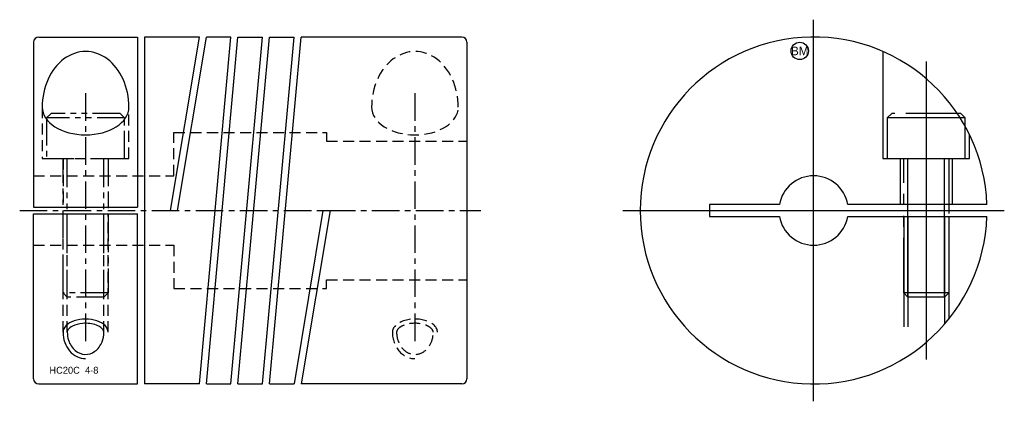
# Model space of a CAD drawing. Extents: x -8.9 to 47.9, y -11 to 11.
import ezdxf
from ezdxf.enums import TextEntityAlignment as Align

# ---------------------------------------------------------------- set-up
doc = ezdxf.new("R2010")
doc.units = 0
doc.header["$MEASUREMENT"] = 0
for name, pattern in [('CENTER', [50.8, 31.75, -6.35, 6.35, -6.35]), ('HIDDEN', [9.525, 6.35, -3.175]), ('PHANTOM', [63.5, 31.75, -6.35, 6.35, -6.35, 6.35, -6.35])]:
    doc.linetypes.add(name, pattern=pattern)
doc.layers.get('0').update_dxf_attribs({"linetype": 'CONTINUOUS'})
for name, color, linetype in [('BOM', 6, 'CONTINUOUS'), ('CENTER', 1, 'CENTER'), ('HIDDEN', 2, 'HIDDEN'), ('PHANTOM', 6, 'PHANTOM'), ('THIN', 3, 'CONTINUOUS')]:
    doc.layers.add(name, color=color, linetype=linetype)

# ---------------------------------------------------------------- blocks, each defined once
blk = doc.blocks.new('MCLBM2')
blk.add_circle((0, 0), 0.5)
blk.add_text('BM', height=0.5).set_placement((0, 0), align=Align.MIDDLE)
at = {"flags": 1}
for tag, p in [('NAME', (0, -1)), ('ENAME', (0, -2)), ('SPEC', (0, -3)), ('MATERIAL', (0, -4)), ('QTY', (0, -5)), ('WEIGHT', (0, -6)), ('PRICE', (0, -7)), ('REMARK', (0, -8)), ('USER1', (0, -9)), ('USER2', (0, -10)), ('USER3', (0, -11)), ('USER4', (0, -12)), ('USER5', (0, -13)), ('USER6', (0, -14))]:
    blk.add_attdef(tag, p, '', height=0.5, dxfattribs=at)

msp = doc.modelspace()

# ---------------------------------------------------------------- linework, layer by layer
at = {"ltscale": 0.1}
for p, q in [((-8.1, 9.7), (-8.1, 0.2)), ((-7.8, 10), (-2.1, 10)), ((-2.1, 10), (-2.1, 0.2)), ((1.467, 10), (-1.7, 10)), ((-1.7, 10), (-1.7, -10)), ((-0.203, 0), (1.467, 10)), ((0.203, 0), (1.873, 10)), ((1.469, -10), (3.289, 10)), ((1.871, -10), (3.691, 10)), ((3.289, 10), (1.873, 10)), ((3.289, -10), (5.109, 10)), ((3.691, -10), (5.511, 10)), ((3.691, 10), (5.109, 10)), ((5.109, -10), (6.929, 10)), ((5.511, -10), (7.331, 10)), ((5.511, 10), (6.929, 10)), ((16.6, 10), (7.331, 10)), ((16.9, 9.7), (16.9, -9.7)), ((-8.1, 0.2), (-2.1, 0.2)), ((-0.203, 0), (0.203, 0)), ((-8.1, -9.7), (-8.1, -0.2)), ((-8.1, -0.2), (-2.1, -0.2)), ((-2.1, -10), (-2.1, -0.2)), ((8.597, 0), (6.927, -10)), ((9.003, 0), (7.333, -10)), ((8.597, 0), (9.003, 0)), ((-7.8, -10), (-2.1, -10)), ((1.469, -10), (-1.7, -10)), ((1.871, -10), (3.289, -10)), ((3.691, -10), (5.109, -10)), ((5.511, -10), (6.927, -10)), ((16.6, -10), (7.333, -10))]:
    msp.add_line(p, q, dxfattribs=at)
for p, q in [((46.894, 0.35), (38.869, 0.35)), ((38.869, -0.35), (46.894, -0.35))]:
    msp.add_line(p, q)
msp.add_lwpolyline([(34.931, 0.35), (30.9, 0.35), (30.9, -0.35), (34.931, -0.35)])
for centre, start, end in [((-7.8, 9.7), 90, 180), ((16.6, 9.7), 0, 90), ((-7.8, -9.7), 180, 270), ((16.6, -9.7), 270, 0)]:
    msp.add_arc(centre, 0.3, start, end, dxfattribs=at)
for radius, start, end in [(10, 2.0058, 357.9942), (2, 10.0787, 169.9213), (2, 190.0787, 349.9213)]:
    msp.add_arc((36.9, 0), radius, start, end)
for major_axis, ratio, start_param, end_param in [((0, 3.204), 0.780234, 4.712389, 7.853982), ((2.5, 0), 0.640834, 3.141593, 6.283185)]:
    msp.add_ellipse((-5.1, 5.961), major_axis=major_axis, ratio=ratio, start_param=start_param, end_param=end_param, dxfattribs=at)
for points, knots in [([(-4.044, -7.019), (-4.044, -6.981), (-4.053, -6.942), (-4.107, -6.849), (-4.153, -6.797), (-4.286, -6.697), (-4.373, -6.649), (-4.697, -6.524), (-4.993, -6.485), (-5.487, -6.528), (-5.692, -6.585), (-5.964, -6.724), (-6.05, -6.797), (-6.142, -6.922), (-6.156, -6.972), (-6.156, -7.019)], [0, 0, 0, 0, 0.329938, 0.329938, 0.659875, 0.659875, 0.989813, 0.989813, 1.718266, 1.718266, 2.288372, 2.288372, 2.735756, 2.735756, 3.141593, 3.141593, 3.141593, 3.141593]), ([(-6.156, -7.019), (-6.156, -7.175), (-6.132, -7.332), (-6.01, -7.717), (-5.873, -7.925), (-5.535, -8.211), (-5.336, -8.289), (-4.938, -8.306), (-4.736, -8.245), (-4.384, -7.99), (-4.235, -7.796), (-4.079, -7.395), (-4.044, -7.207), (-4.044, -7.019)], [1.570796, 1.570796, 1.570796, 1.570796, 1.927458, 1.927458, 2.516377, 2.516377, 3.105296, 3.105296, 3.694215, 3.694215, 4.283134, 4.283134, 4.712389, 4.712389, 4.712389, 4.712389])]:
    msp.add_open_spline(points, degree=3, knots=knots, dxfattribs=at)
at = {"layer": 'CENTER'}
for p, q in [((36.9, -11), (36.9, 11)), ((43.4, 8.599), (43.4, -8.599)), ((25.9, 0), (47.9, 0))]:
    msp.add_line(p, q, dxfattribs=at)
at = {"layer": 'CENTER', "ltscale": 0.05}
for p, q in [((-5.1, 6.761), (-5.1, -7.819)), ((13.9, 6.761), (13.9, -7.819)), ((-8.9, 0), (17.7, 0))]:
    msp.add_line(p, q, dxfattribs=at)
at = {"layer": 'HIDDEN', "ltscale": 0.1}
for p, q in [((-7.6, 5.961), (-7.6, 3)), ((-2.6, 3), (-2.6, 5.961)), ((-7.6, 3), (-2.6, 3)), ((-6.4, 3), (-6.4, 0.2)), ((-3.8, 3), (-3.8, 0.2)), ((-6.4, -7.019), (-6.4, -0.2)), ((-6.156, -7.019), (-6.156, -0.2)), ((-4.044, -7.019), (-4.044, -0.2)), ((-3.8, -7.019), (-3.8, -0.2))]:
    msp.add_line(p, q, dxfattribs=at)
at = {"layer": 'HIDDEN'}
for p, q in [((41.9, 3), (41.9, 0.35)), ((44.9, 3), (44.9, 0.35)), ((42.1, -0.35), (42.1, -8.542)), ((42.344, -0.35), (42.344, -8.389)), ((44.456, -0.35), (44.456, -6.55)), ((44.7, -0.35), (44.7, -6.258))]:
    msp.add_line(p, q, dxfattribs=at)
msp.add_lwpolyline([(40.9, 9.165), (40.9, 3), (45.9, 3), (45.9, 4.359)], dxfattribs=at)
at = {"layer": 'HIDDEN', "ltscale": 0.1}
msp.add_lwpolyline([(-8.1, 2), (0, 2), (0, 4.5), (8.8, 4.5), (8.8, 4), (16.9, 4)], dxfattribs=at)
at = {"layer": 'HIDDEN', "ltscale": 0.1, "extrusion": (-2.99932e-32, -1.22461e-16, -1)}
msp.add_lwpolyline([(8.1, -2), (0, -2), (0, -4.5), (-8.8, -4.5), (-8.8, -4), (-16.9, -4)], dxfattribs=at)
at = {"layer": 'HIDDEN', "ltscale": 0.1}
for centre, major_axis, ratio, start_param, end_param in [((13.9, 5.961), (0, 3.204), 0.780234, 4.712389, 7.853982), ((13.9, 5.961), (2.5, 0), 0.640834, 3.141593, 6.283185), ((13.9, -7.019), (1.3, 0), 0.585607, 0, 3.141593), ((13.9, -7.019), (0, 1.523), 0.853815, 1.570796, 3.141593)]:
    msp.add_ellipse(centre, major_axis=major_axis, ratio=ratio, start_param=start_param, end_param=end_param, dxfattribs=at)
for points, knots in [([(14.956, -7.019), (14.956, -6.981), (14.947, -6.942), (14.893, -6.849), (14.847, -6.797), (14.714, -6.697), (14.627, -6.649), (14.303, -6.524), (14.007, -6.485), (13.513, -6.528), (13.308, -6.585), (13.036, -6.724), (12.95, -6.797), (12.858, -6.922), (12.844, -6.972), (12.844, -7.019)], [0, 0, 0, 0, 0.329938, 0.329938, 0.659875, 0.659875, 0.989813, 0.989813, 1.718266, 1.718266, 2.288372, 2.288372, 2.735756, 2.735756, 3.141593, 3.141593, 3.141593, 3.141593]), ([(12.844, -7.019), (12.844, -7.175), (12.868, -7.332), (12.99, -7.717), (13.127, -7.925), (13.465, -8.211), (13.664, -8.289), (14.062, -8.306), (14.264, -8.245), (14.616, -7.99), (14.765, -7.796), (14.921, -7.395), (14.956, -7.207), (14.956, -7.019)], [1.570796, 1.570796, 1.570796, 1.570796, 1.927458, 1.927458, 2.516377, 2.516377, 3.105296, 3.105296, 3.694215, 3.694215, 4.283134, 4.283134, 4.712389, 4.712389, 4.712389, 4.712389])]:
    msp.add_open_spline(points, degree=3, knots=knots, dxfattribs=at)
at = {"layer": 'PHANTOM', "ltscale": 0.05}
for p, q in [((-2.85, 5.34), (-7.35, 5.34)), ((-6.156, -5), (-6.156, 3)), ((-4.044, -5), (-4.044, 3)), ((-3.8, -4.756), (-6.4, -4.756))]:
    msp.add_line(p, q, dxfattribs=at)
at = {"layer": 'PHANTOM'}
for p, q in [((45.65, 5.34), (41.15, 5.34)), ((42.344, -5), (42.344, 3)), ((44.456, -5), (44.456, 3)), ((44.7, -4.756), (42.1, -4.756))]:
    msp.add_line(p, q, dxfattribs=at)
at = {"layer": 'PHANTOM', "ltscale": 0.05}
msp.add_lwpolyline([(-2.85, 3), (-2.85, 5.34), (-3.11, 5.6), (-7.09, 5.6), (-7.35, 5.34), (-7.35, 3)], close=True, dxfattribs=at)
at = {"layer": 'PHANTOM', "ltscale": 0.1}
msp.add_lwpolyline([(45.65, 3), (45.65, 5.34), (45.39, 5.6), (41.41, 5.6), (41.15, 5.34), (41.15, 3)], close=True, dxfattribs=at)
at = {"layer": 'PHANTOM', "ltscale": 0.05}
msp.add_lwpolyline([(-3.8, 3), (-3.8, -4.756), (-4.044, -5), (-6.156, -5), (-6.4, -4.756), (-6.4, 3)], dxfattribs=at)
at = {"layer": 'PHANTOM', "ltscale": 0.1}
msp.add_lwpolyline([(44.7, 3), (44.7, -4.756), (44.456, -5), (42.344, -5), (42.1, -4.756), (42.1, 3)], dxfattribs=at)
at = {"layer": 'THIN', "ltscale": 0.1}
for major_axis, ratio, start_param in [((1.3, 0), 0.585607, 0), ((0, 1.523), 0.853815, 1.570796)]:
    msp.add_ellipse((-5.1, -7.019), major_axis=major_axis, ratio=ratio, start_param=start_param, end_param=3.141593, dxfattribs=at)

# ---------------------------------------------------------------- block references
at = {"layer": 'BOM'}
msp.add_blockref('MCLBM2', (36.1, 9.2), dxfattribs=at)

# ---------------------------------------------------------------- texts
msp.add_text('HC20C  4-8', height=0.4).set_placement((-7.185, -9.41))

doc.saveas('drawing.dxf')
